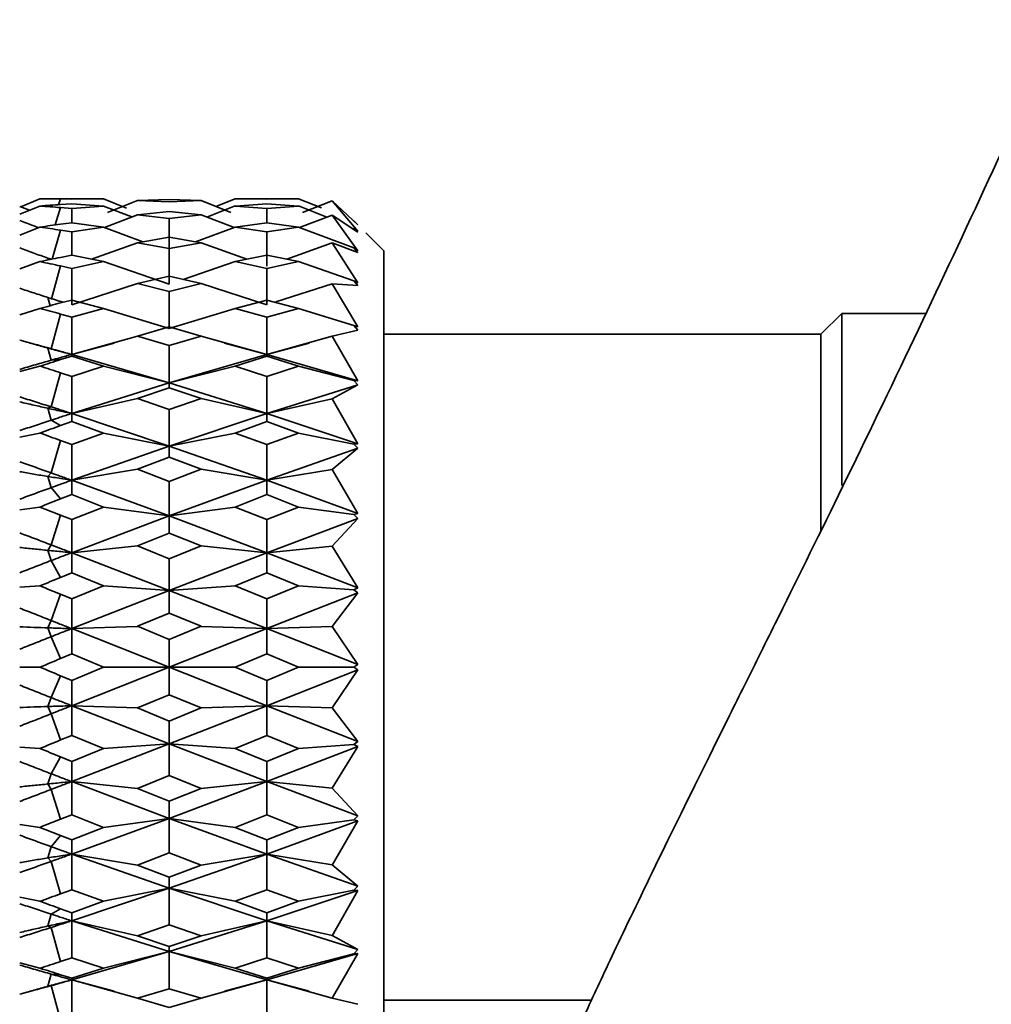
# Model space of a CAD drawing. Header units: millimetres. Extents: x -7686 to -856, y -458 to 6140.
# Tile 36 of 103: x -5994 to -5976, y 3484 to 3503. Entities that reach past the tile are written whole.
import ezdxf

# ---------------------------------------------------------------- set-up
doc = ezdxf.new("R2010")
doc.units = ezdxf.units.MM
doc.header["$LTSCALE"] = 5
doc.header["$PDSIZE"] = -1
doc.dimstyles.new('本体 安装', dxfattribs={"dimtxt": 24, "dimasz": 12, "dimexe": 7, "dimexo": 0.625, "dimtad": 1, "dimtoh": 1, "dimtxsty": 'Standard', "dimcen": 2.5, "dimclrd": 1, "dimclre": 1, "dimclrt": 4, "dimadec": 0, "dimazin": 0, "dimtfac": 1, "dimtmove": 0, "dimatfit": 3, "dimfxl": 1, "dimarcsym": 0})

# ---------------------------------------------------------------- blocks, each defined once
blk = doc.blocks.new('*D78')
at = {"color": 1, "linetype": 'ByBlock', "lineweight": -2, "transparency": 16777216}
for p, q in [((-5843.335, 3598.258), (-6087.363, 3598.258)), ((-6080.363, 3586.258), (-6080.363, 3220.258)), ((-5831.336, 3208.258), (-6087.363, 3208.258))]:
    blk.add_line(p, q, dxfattribs=at)
at = {"color": 1, "linetype": 'ByBlock', "transparency": 16777216}
for points in [[(-6082.363, 3586.258), (-6078.363, 3586.258), (-6080.363, 3598.258)], [(-6082.363, 3220.258), (-6078.363, 3220.258), (-6080.363, 3208.258)]]:
    blk.add_solid(points, dxfattribs=at)
at = {"layer": 'Defpoints', "color": 0, "linetype": 'ByBlock', "transparency": 16777216}
for p in [(-5842.71, 3598.258), (-6080.363, 3208.258), (-5830.711, 3208.258)]:
    blk.add_point(p, dxfattribs=at)
at = {"color": 4, "linetype": 'ByBlock', "transparency": 16777216, "insert": (-6092.988, 3427.581), "char_height": 24, "attachment_point": 5, "rotation": 90}
blk.add_mtext('390', dxfattribs=at)

msp = doc.modelspace()

# ---------------------------------------------------------------- linework, layer by layer
at = {"linetype": 'Continuous', "lineweight": 35}
for p, q in [((-5994.472, 3499.16), (-5994.104, 3499.313)), ((-5992.883, 3499.313), (-5994.104, 3499.313)), ((-5993.748, 3499.201), (-5993.709, 3499.312)), ((-5993.709, 3499.312), (-5993.495, 3499.31)), ((-5993.709, 3499.204), (-5993.495, 3499.217)), ((-5993.495, 3499.31), (-5992.885, 3499.313)), ((-5992.885, 3499.176), (-5993.495, 3499.217)), ((-5992.885, 3499.313), (-5992.44, 3499.137)), ((-5992.23, 3499.279), (-5992.806, 3499.052)), ((-5992.23, 3499.279), (-5991.619, 3499.298)), ((-5991.619, 3499.298), (-5992.23, 3499.279)), ((-5991.619, 3499.253), (-5992.23, 3499.279)), ((-5991.619, 3499.298), (-5991.008, 3499.279)), ((-5991.619, 3499.298), (-5991.008, 3499.279)), ((-5991.619, 3499.253), (-5991.008, 3499.279)), ((-5991.008, 3499.279), (-5990.433, 3499.052)), ((-5990.354, 3499.313), (-5990.725, 3499.167)), ((-5989.132, 3499.313), (-5990.357, 3499.313)), ((-5990.354, 3499.313), (-5989.745, 3499.31)), ((-5989.745, 3499.217), (-5990.354, 3499.176)), ((-5989.134, 3499.313), (-5989.745, 3499.31)), ((-5989.745, 3499.217), (-5989.134, 3499.176)), ((-5988.695, 3499.138), (-5989.134, 3499.314)), ((-5988.49, 3499.274), (-5989.055, 3499.052)), ((-5987.994, 3498.692), (-5988.49, 3499.274)), ((-5988.49, 3499.274), (-5987.994, 3498.813)), ((-5994.494, 3499.017), (-5994.104, 3499.176)), ((-5994.494, 3499.169), (-5994.307, 3499.093)), ((-5993.812, 3498.811), (-5993.709, 3499.146)), ((-5993.709, 3499.146), (-5993.495, 3499.128)), ((-5993.495, 3499.128), (-5992.885, 3499.176)), ((-5993.495, 3498.854), (-5993.495, 3499.128)), ((-5992.885, 3499.176), (-5992.341, 3498.965)), ((-5992.23, 3499.007), (-5992.867, 3498.764)), ((-5992.23, 3499.006), (-5991.619, 3499.069)), ((-5991.619, 3498.937), (-5992.23, 3499.006)), ((-5991.619, 3499.069), (-5991.008, 3499.006)), ((-5991.619, 3498.937), (-5991.008, 3499.006)), ((-5991.008, 3499.006), (-5990.373, 3498.764)), ((-5990.354, 3499.177), (-5990.899, 3498.964)), ((-5990.354, 3499.176), (-5989.745, 3499.128)), ((-5989.134, 3499.176), (-5989.745, 3499.128)), ((-5989.745, 3499.129), (-5989.745, 3498.854)), ((-5988.592, 3498.963), (-5989.134, 3499.177)), ((-5988.49, 3499.002), (-5989.115, 3498.764)), ((-5987.994, 3498.317), (-5988.49, 3499.002)), ((-5988.49, 3499.002), (-5987.994, 3498.675)), ((-5993.709, 3498.826), (-5993.495, 3498.854)), ((-5992.885, 3498.77), (-5993.495, 3498.854)), ((-5991.619, 3498.937), (-5991.619, 3498.3)), ((-5989.745, 3498.854), (-5990.354, 3498.77)), ((-5989.745, 3498.854), (-5989.134, 3498.77)), ((-5987.994, 3498.813), (-5988.069, 3498.888)), ((-5988.069, 3498.888), (-5987.994, 3498.813)), ((-5994.494, 3498.618), (-5994.104, 3498.77)), ((-5993.868, 3498.156), (-5993.709, 3498.712)), ((-5993.709, 3498.712), (-5993.495, 3498.68)), ((-5993.495, 3498.68), (-5992.885, 3498.77)), ((-5993.495, 3498.232), (-5993.495, 3498.68)), ((-5992.885, 3498.77), (-5992.125, 3498.488)), ((-5990.354, 3498.77), (-5991.114, 3498.488)), ((-5990.354, 3498.77), (-5989.745, 3498.68)), ((-5989.134, 3498.77), (-5989.745, 3498.68)), ((-5989.745, 3498.68), (-5989.745, 3498.017)), ((-5988.069, 3498.371), (-5989.134, 3498.771)), ((-5987.994, 3498.675), (-5988.069, 3498.757)), ((-5988.069, 3498.757), (-5987.994, 3498.693)), ((-5987.493, 3498.312), (-5987.84, 3498.659)), ((-5992.23, 3498.47), (-5993.112, 3498.154)), ((-5992.23, 3498.47), (-5991.619, 3498.575)), ((-5991.619, 3498.359), (-5992.23, 3498.47)), ((-5991.619, 3498.575), (-5991.008, 3498.47)), ((-5991.619, 3498.359), (-5991.008, 3498.47)), ((-5991.008, 3498.47), (-5990.127, 3498.154)), ((-5988.49, 3498.466), (-5989.362, 3498.154)), ((-5987.994, 3497.699), (-5988.49, 3498.466)), ((-5988.49, 3498.466), (-5987.994, 3498.283)), ((-5991.619, 3498.358), (-5991.619, 3497.674)), ((-5987.994, 3498.283), (-5988.069, 3498.37)), ((-5988.069, 3498.37), (-5987.994, 3498.317)), ((-5994.494, 3497.967), (-5994.104, 3498.107)), ((-5993.89, 3498.152), (-5993.952, 3498.173)), ((-5993.943, 3498.141), (-5993.952, 3498.173)), ((-5993.709, 3498.189), (-5993.495, 3498.232)), ((-5992.885, 3498.107), (-5993.495, 3498.232)), ((-5993.495, 3497.976), (-5992.885, 3498.107)), ((-5992.885, 3498.107), (-5991.619, 3497.674)), ((-5990.354, 3498.107), (-5991.351, 3497.766)), ((-5989.745, 3498.232), (-5990.354, 3498.107)), ((-5990.354, 3498.107), (-5989.745, 3497.976)), ((-5989.745, 3498.232), (-5989.134, 3498.107)), ((-5989.134, 3498.107), (-5989.745, 3497.976)), ((-5988.069, 3497.739), (-5989.134, 3498.108)), ((-5993.881, 3497.395), (-5993.709, 3498.023)), ((-5993.709, 3498.023), (-5993.495, 3497.976)), ((-5993.495, 3497.276), (-5993.495, 3497.976)), ((-5989.745, 3497.977), (-5989.745, 3497.276)), ((-5992.23, 3497.686), (-5993.495, 3497.276)), ((-5992.23, 3497.686), (-5991.619, 3497.829)), ((-5991.619, 3497.536), (-5992.23, 3497.686)), ((-5991.619, 3497.829), (-5991.008, 3497.686)), ((-5991.619, 3497.536), (-5991.008, 3497.686)), ((-5991.008, 3497.685), (-5989.745, 3497.276)), ((-5988.49, 3497.682), (-5989.57, 3497.333)), ((-5987.994, 3496.856), (-5988.49, 3497.682)), ((-5988.49, 3497.682), (-5987.994, 3497.649)), ((-5987.994, 3497.649), (-5988.069, 3497.739)), ((-5988.069, 3497.739), (-5987.994, 3497.699)), ((-5991.619, 3497.536), (-5991.619, 3496.824)), ((-5993.909, 3497.26), (-5993.952, 3497.418)), ((-5993.709, 3497.313), (-5993.495, 3497.369)), ((-5992.885, 3497.208), (-5993.495, 3497.369)), ((-5989.745, 3497.369), (-5990.354, 3497.208)), ((-5989.745, 3497.369), (-5989.134, 3497.208)), ((-5994.494, 3497.083), (-5994.104, 3497.208)), ((-5993.495, 3497.041), (-5992.885, 3497.208)), ((-5992.885, 3497.207), (-5991.619, 3496.824)), ((-5990.354, 3497.208), (-5991.619, 3496.825)), ((-5990.354, 3497.208), (-5989.745, 3497.04)), ((-5989.134, 3497.208), (-5989.745, 3497.04)), ((-5988.069, 3496.882), (-5989.134, 3497.208)), ((-5978.694, 3497.113), (-5979.094, 3496.713)), ((-5977.08, 3497.113), (-5978.694, 3497.113)), ((-5978.694, 3493.804), (-5978.694, 3497.113)), ((-5993.889, 3496.433), (-5993.709, 3497.1)), ((-5993.709, 3497.1), (-5993.495, 3497.041)), ((-5993.495, 3496.324), (-5993.495, 3497.041)), ((-5989.745, 3497.041), (-5989.745, 3496.324)), ((-5992.23, 3496.677), (-5991.619, 3496.855)), ((-5991.619, 3496.855), (-5991.008, 3496.677)), ((-5988.49, 3496.674), (-5987.994, 3496.792)), ((-5988.069, 3496.882), (-5987.994, 3496.856)), ((-5987.994, 3496.792), (-5988.069, 3496.881)), ((-5994.235, 3496.527), (-5994.418, 3496.577)), ((-5992.23, 3496.677), (-5993.495, 3496.324)), ((-5993.495, 3496.324), (-5992.678, 3496.542)), ((-5991.619, 3496.494), (-5992.23, 3496.677)), ((-5991.619, 3496.494), (-5991.008, 3496.677)), ((-5991.008, 3496.677), (-5989.745, 3496.324)), ((-5989.745, 3496.324), (-5990.56, 3496.542)), ((-5988.49, 3496.674), (-5989.745, 3496.324)), ((-5988.929, 3496.542), (-5989.745, 3496.323)), ((-5987.994, 3495.815), (-5988.49, 3496.674)), ((-5979.094, 3496.713), (-5987.494, 3496.713)), ((-5979.094, 3492.936), (-5979.094, 3496.713)), ((-5993.952, 3496.446), (-5993.889, 3496.433)), ((-5993.889, 3496.212), (-5993.952, 3496.446)), ((-5991.619, 3496.494), (-5991.619, 3495.777)), ((-5993.709, 3496.224), (-5993.889, 3496.212)), ((-5993.709, 3496.224), (-5993.495, 3496.292)), ((-5993.495, 3496.324), (-5991.619, 3495.777)), ((-5993.495, 3496.292), (-5993.495, 3496.324)), ((-5992.885, 3496.098), (-5993.495, 3496.292)), ((-5991.619, 3495.777), (-5989.745, 3496.324)), ((-5989.745, 3496.292), (-5990.354, 3496.098)), ((-5989.745, 3496.324), (-5989.745, 3496.292)), ((-5987.994, 3495.815), (-5989.745, 3496.324)), ((-5989.745, 3496.292), (-5989.134, 3496.098)), ((-5994.494, 3495.994), (-5994.104, 3496.098)), ((-5993.495, 3495.9), (-5992.885, 3496.098)), ((-5992.885, 3496.098), (-5991.619, 3495.776)), ((-5990.354, 3496.098), (-5991.619, 3495.777)), ((-5990.354, 3496.098), (-5989.745, 3495.9)), ((-5989.134, 3496.098), (-5989.745, 3495.9)), ((-5988.069, 3495.825), (-5989.134, 3496.098)), ((-5993.889, 3495.316), (-5993.709, 3495.97)), ((-5993.709, 3495.97), (-5993.495, 3495.9)), ((-5993.495, 3495.189), (-5993.495, 3495.9)), ((-5989.745, 3495.9), (-5989.745, 3495.188)), ((-5987.994, 3495.739), (-5988.069, 3495.825)), ((-5988.069, 3495.825), (-5987.994, 3495.815)), ((-5993.495, 3495.189), (-5991.619, 3495.777)), ((-5992.23, 3495.475), (-5991.619, 3495.683)), ((-5991.619, 3495.683), (-5991.619, 3495.777)), ((-5989.745, 3495.189), (-5991.619, 3495.776)), ((-5991.619, 3495.683), (-5991.008, 3495.475)), ((-5987.994, 3495.738), (-5989.745, 3495.188)), ((-5988.49, 3495.472), (-5987.994, 3495.738)), ((-5992.23, 3495.475), (-5993.495, 3495.189)), ((-5991.619, 3495.264), (-5992.23, 3495.475)), ((-5991.619, 3495.264), (-5991.008, 3495.475)), ((-5991.008, 3495.475), (-5989.745, 3495.189)), ((-5988.49, 3495.473), (-5989.745, 3495.189)), ((-5987.994, 3494.606), (-5988.49, 3495.473)), ((-5993.952, 3495.288), (-5993.889, 3495.316)), ((-5993.889, 3495.06), (-5993.952, 3495.288)), ((-5991.619, 3495.264), (-5991.619, 3494.563)), ((-5993.709, 3494.956), (-5993.889, 3495.06)), ((-5993.709, 3494.956), (-5993.495, 3495.033)), ((-5993.495, 3495.189), (-5991.619, 3494.563)), ((-5993.495, 3495.033), (-5993.495, 3495.189)), ((-5992.885, 3494.813), (-5993.495, 3495.033)), ((-5991.619, 3494.563), (-5989.745, 3495.188)), ((-5989.745, 3495.033), (-5990.354, 3494.813)), ((-5989.745, 3495.189), (-5989.745, 3495.033)), ((-5987.994, 3494.606), (-5989.745, 3495.189)), ((-5989.745, 3495.033), (-5989.134, 3494.813)), ((-5994.494, 3494.732), (-5994.104, 3494.813)), ((-5993.889, 3494.046), (-5993.709, 3494.669)), ((-5993.709, 3494.669), (-5993.495, 3494.59)), ((-5993.495, 3494.59), (-5992.885, 3494.813)), ((-5992.885, 3494.813), (-5991.619, 3494.563)), ((-5990.354, 3494.813), (-5991.619, 3494.563)), ((-5990.354, 3494.813), (-5989.745, 3494.59)), ((-5989.134, 3494.813), (-5989.745, 3494.59)), ((-5988.069, 3494.6), (-5989.134, 3494.813)), ((-5993.495, 3493.905), (-5993.495, 3494.59)), ((-5993.495, 3493.905), (-5991.619, 3494.563)), ((-5991.619, 3494.347), (-5991.619, 3494.564)), ((-5989.745, 3493.906), (-5991.619, 3494.563)), ((-5989.745, 3494.59), (-5989.745, 3493.905)), ((-5987.994, 3494.52), (-5989.745, 3493.905)), ((-5988.49, 3494.115), (-5987.994, 3494.52)), ((-5988.069, 3494.6), (-5987.994, 3494.606)), ((-5987.994, 3494.52), (-5988.069, 3494.6)), ((-5992.23, 3494.117), (-5991.619, 3494.347)), ((-5991.619, 3494.347), (-5991.008, 3494.117)), ((-5992.23, 3494.117), (-5993.495, 3493.905)), ((-5991.619, 3493.883), (-5992.23, 3494.117)), ((-5991.619, 3493.883), (-5991.008, 3494.117)), ((-5991.008, 3494.116), (-5989.745, 3493.906)), ((-5988.49, 3494.115), (-5989.745, 3493.905)), ((-5987.994, 3493.267), (-5988.49, 3494.115)), ((-5993.952, 3493.978), (-5993.889, 3494.046)), ((-5993.889, 3493.763), (-5993.952, 3493.978)), ((-5993.495, 3493.905), (-5991.619, 3493.22)), ((-5993.495, 3493.63), (-5993.495, 3493.905)), ((-5991.619, 3493.221), (-5989.745, 3493.905)), ((-5989.745, 3493.906), (-5989.745, 3493.631)), ((-5987.994, 3493.267), (-5989.745, 3493.906)), ((-5993.709, 3493.546), (-5993.889, 3493.763)), ((-5991.619, 3493.884), (-5991.619, 3493.221)), ((-5993.709, 3493.546), (-5993.495, 3493.63)), ((-5992.885, 3493.391), (-5993.495, 3493.63)), ((-5989.745, 3493.63), (-5990.354, 3493.391)), ((-5989.745, 3493.63), (-5989.134, 3493.391)), ((-5994.494, 3493.336), (-5994.104, 3493.391)), ((-5993.495, 3493.15), (-5992.885, 3493.391)), ((-5992.885, 3493.391), (-5991.619, 3493.22)), ((-5990.354, 3493.391), (-5991.619, 3493.22)), ((-5990.354, 3493.391), (-5989.745, 3493.15)), ((-5989.134, 3493.391), (-5989.745, 3493.15)), ((-5988.069, 3493.246), (-5989.134, 3493.391)), ((-5993.889, 3492.664), (-5993.709, 3493.235)), ((-5993.709, 3493.235), (-5993.495, 3493.15)), ((-5993.495, 3492.513), (-5991.619, 3493.221)), ((-5993.495, 3492.513), (-5993.495, 3493.15)), ((-5991.619, 3492.889), (-5991.619, 3493.221)), ((-5989.745, 3492.513), (-5991.619, 3493.22)), ((-5987.994, 3493.173), (-5989.745, 3492.513)), ((-5989.745, 3493.15), (-5989.745, 3492.513)), ((-5988.49, 3492.641), (-5987.994, 3493.173)), ((-5988.069, 3493.246), (-5987.994, 3493.267)), ((-5987.994, 3493.173), (-5988.069, 3493.246)), ((-5992.23, 3492.643), (-5991.619, 3492.889)), ((-5991.619, 3492.889), (-5991.008, 3492.643)), ((-5993.952, 3492.558), (-5993.889, 3492.664)), ((-5992.23, 3492.642), (-5993.495, 3492.513)), ((-5991.619, 3492.395), (-5992.23, 3492.643)), ((-5991.619, 3492.395), (-5991.008, 3492.643)), ((-5991.008, 3492.642), (-5989.745, 3492.513)), ((-5988.49, 3492.641), (-5989.745, 3492.513)), ((-5987.994, 3491.838), (-5988.49, 3492.641)), ((-5993.889, 3492.362), (-5993.952, 3492.558)), ((-5993.495, 3492.513), (-5991.619, 3491.789)), ((-5993.495, 3492.127), (-5993.495, 3492.513)), ((-5991.619, 3491.789), (-5989.745, 3492.513)), ((-5991.619, 3492.395), (-5991.619, 3491.789)), ((-5989.745, 3492.513), (-5989.745, 3492.127)), ((-5987.994, 3491.838), (-5989.745, 3492.513)), ((-5993.709, 3492.039), (-5993.889, 3492.362)), ((-5993.709, 3492.039), (-5993.495, 3492.127)), ((-5992.885, 3491.876), (-5993.495, 3492.127)), ((-5989.745, 3492.127), (-5990.354, 3491.876)), ((-5989.745, 3492.127), (-5989.134, 3491.876)), ((-5994.494, 3491.848), (-5994.104, 3491.876)), ((-5993.495, 3491.624), (-5992.885, 3491.876)), ((-5992.885, 3491.876), (-5991.619, 3491.789)), ((-5990.354, 3491.876), (-5991.619, 3491.789)), ((-5990.354, 3491.876), (-5989.745, 3491.624)), ((-5989.134, 3491.876), (-5989.745, 3491.624)), ((-5988.069, 3491.802), (-5989.134, 3491.876)), ((-5988.069, 3491.802), (-5987.994, 3491.838)), ((-5993.889, 3491.209), (-5993.709, 3491.713)), ((-5993.709, 3491.713), (-5993.495, 3491.624)), ((-5993.495, 3491.054), (-5991.619, 3491.789)), ((-5993.495, 3491.054), (-5993.495, 3491.624)), ((-5991.619, 3491.352), (-5991.619, 3491.79)), ((-5989.745, 3491.054), (-5991.619, 3491.789)), ((-5987.994, 3491.74), (-5989.745, 3491.054)), ((-5989.745, 3491.623), (-5989.745, 3491.054)), ((-5988.49, 3491.097), (-5987.994, 3491.74)), ((-5987.994, 3491.74), (-5988.069, 3491.802)), ((-5992.23, 3491.098), (-5991.619, 3491.352)), ((-5991.619, 3491.352), (-5991.008, 3491.098)), ((-5993.952, 3491.069), (-5993.889, 3491.209)), ((-5993.889, 3490.898), (-5993.952, 3491.069)), ((-5992.23, 3491.097), (-5993.495, 3491.054)), ((-5993.495, 3491.054), (-5991.619, 3490.313)), ((-5993.495, 3490.569), (-5993.495, 3491.054)), ((-5991.619, 3490.843), (-5992.23, 3491.098)), ((-5991.619, 3490.843), (-5991.008, 3491.098)), ((-5991.619, 3490.313), (-5989.745, 3491.054)), ((-5991.008, 3491.097), (-5989.745, 3491.054)), ((-5988.49, 3491.097), (-5989.745, 3491.054)), ((-5989.745, 3491.054), (-5989.745, 3490.569)), ((-5987.994, 3490.363), (-5989.745, 3491.054)), ((-5987.994, 3490.363), (-5988.49, 3491.097)), ((-5993.709, 3490.479), (-5993.889, 3490.898)), ((-5991.619, 3490.843), (-5991.619, 3490.313)), ((-5993.709, 3490.479), (-5993.495, 3490.569)), ((-5992.885, 3490.313), (-5993.495, 3490.569)), ((-5989.745, 3490.569), (-5990.354, 3490.313)), ((-5989.745, 3490.569), (-5989.134, 3490.313)), ((-5994.494, 3490.313), (-5994.104, 3490.313)), ((-5991.619, 3490.313), (-5993.495, 3489.572)), ((-5992.885, 3490.313), (-5993.495, 3490.058)), ((-5992.885, 3490.313), (-5991.619, 3490.313)), ((-5991.619, 3490.313), (-5990.354, 3490.313)), ((-5989.745, 3489.572), (-5991.619, 3490.313)), ((-5991.619, 3489.784), (-5991.619, 3490.313)), ((-5990.354, 3490.313), (-5989.745, 3490.058)), ((-5989.134, 3490.313), (-5989.745, 3490.058)), ((-5988.069, 3490.313), (-5989.134, 3490.313)), ((-5988.069, 3490.313), (-5987.994, 3490.363)), ((-5987.994, 3490.263), (-5988.069, 3490.313)), ((-5993.889, 3489.728), (-5993.709, 3490.148)), ((-5993.709, 3490.148), (-5993.495, 3490.058)), ((-5987.994, 3490.263), (-5989.745, 3489.572)), ((-5988.49, 3489.529), (-5987.994, 3490.263)), ((-5993.495, 3489.572), (-5993.495, 3490.058)), ((-5989.745, 3490.057), (-5989.745, 3489.572)), ((-5993.952, 3489.557), (-5993.889, 3489.728)), ((-5992.23, 3489.529), (-5991.619, 3489.784)), ((-5991.619, 3489.784), (-5991.008, 3489.529)), ((-5993.889, 3489.417), (-5993.952, 3489.557)), ((-5993.495, 3489.572), (-5991.619, 3488.837)), ((-5992.23, 3489.529), (-5993.495, 3489.572)), ((-5993.495, 3489.003), (-5993.495, 3489.572)), ((-5991.619, 3488.838), (-5989.745, 3489.572)), ((-5991.008, 3489.529), (-5989.745, 3489.572)), ((-5988.49, 3489.529), (-5989.745, 3489.573)), ((-5987.994, 3488.886), (-5989.745, 3489.572)), ((-5989.745, 3489.572), (-5989.745, 3489.003)), ((-5993.709, 3488.914), (-5993.889, 3489.417)), ((-5991.619, 3489.274), (-5992.23, 3489.529)), ((-5991.619, 3489.274), (-5991.008, 3489.529)), ((-5987.994, 3488.886), (-5988.49, 3489.529)), ((-5991.619, 3489.275), (-5991.619, 3488.838)), ((-5993.709, 3488.914), (-5993.495, 3489.003)), ((-5992.885, 3488.75), (-5993.495, 3489.003)), ((-5989.745, 3489.003), (-5990.354, 3488.75)), ((-5989.745, 3489.003), (-5989.134, 3488.75)), ((-5993.495, 3488.113), (-5991.619, 3488.838)), ((-5992.885, 3488.75), (-5991.619, 3488.837)), ((-5989.745, 3488.113), (-5991.619, 3488.837)), ((-5990.354, 3488.75), (-5991.619, 3488.837)), ((-5991.619, 3488.232), (-5991.619, 3488.837)), ((-5987.994, 3488.788), (-5989.745, 3488.113)), ((-5988.069, 3488.824), (-5989.134, 3488.75)), ((-5988.49, 3487.985), (-5987.994, 3488.788)), ((-5988.069, 3488.824), (-5987.994, 3488.886)), ((-5987.994, 3488.788), (-5988.069, 3488.824)), ((-5994.494, 3488.778), (-5994.104, 3488.75)), ((-5993.495, 3488.499), (-5992.885, 3488.75)), ((-5990.354, 3488.75), (-5989.745, 3488.499)), ((-5989.134, 3488.75), (-5989.745, 3488.499)), ((-5993.889, 3488.264), (-5993.709, 3488.588)), ((-5993.709, 3488.588), (-5993.495, 3488.499)), ((-5993.495, 3488.113), (-5993.495, 3488.499)), ((-5989.745, 3488.499), (-5989.745, 3488.113)), ((-5993.952, 3488.068), (-5993.889, 3488.264)), ((-5992.23, 3487.984), (-5991.619, 3488.232)), ((-5991.619, 3488.232), (-5991.008, 3487.984)), ((-5993.889, 3487.963), (-5993.952, 3488.068)), ((-5993.495, 3488.113), (-5991.619, 3487.406)), ((-5992.23, 3487.984), (-5993.495, 3488.113)), ((-5993.495, 3487.476), (-5993.495, 3488.113)), ((-5991.619, 3487.406), (-5989.745, 3488.113)), ((-5991.008, 3487.984), (-5989.745, 3488.113)), ((-5988.49, 3487.985), (-5989.745, 3488.113)), ((-5987.994, 3487.453), (-5989.745, 3488.113)), ((-5989.745, 3488.113), (-5989.745, 3487.477)), ((-5993.709, 3487.391), (-5993.889, 3487.963)), ((-5991.619, 3487.738), (-5992.23, 3487.984)), ((-5991.619, 3487.738), (-5991.008, 3487.984)), ((-5987.994, 3487.453), (-5988.49, 3487.985)), ((-5991.619, 3487.738), (-5991.619, 3487.406)), ((-5993.709, 3487.391), (-5993.495, 3487.476)), ((-5992.885, 3487.235), (-5993.495, 3487.476)), ((-5989.745, 3487.476), (-5990.354, 3487.235)), ((-5989.745, 3487.476), (-5989.134, 3487.235)), ((-5994.494, 3487.29), (-5994.104, 3487.235)), ((-5993.495, 3486.721), (-5991.619, 3487.406)), ((-5992.885, 3487.235), (-5991.619, 3487.406)), ((-5989.745, 3486.721), (-5991.619, 3487.406)), ((-5990.354, 3487.235), (-5991.619, 3487.406)), ((-5991.619, 3486.743), (-5991.619, 3487.406)), ((-5987.994, 3487.359), (-5989.745, 3486.721)), ((-5988.069, 3487.38), (-5989.134, 3487.235)), ((-5988.49, 3486.511), (-5987.994, 3487.359)), ((-5988.069, 3487.381), (-5987.994, 3487.453)), ((-5987.994, 3487.359), (-5988.069, 3487.38)), ((-5993.889, 3486.863), (-5993.709, 3487.08)), ((-5993.709, 3487.08), (-5993.495, 3486.996)), ((-5993.495, 3486.996), (-5992.885, 3487.235)), ((-5990.354, 3487.235), (-5989.745, 3486.996)), ((-5989.134, 3487.235), (-5989.745, 3486.996)), ((-5993.495, 3486.721), (-5993.495, 3486.996)), ((-5989.745, 3486.996), (-5989.745, 3486.721)), ((-5993.952, 3486.648), (-5993.889, 3486.863)), ((-5993.495, 3486.721), (-5991.619, 3486.063)), ((-5992.23, 3486.509), (-5993.495, 3486.721)), ((-5993.495, 3486.036), (-5993.495, 3486.721)), ((-5992.23, 3486.51), (-5991.619, 3486.743)), ((-5991.619, 3486.743), (-5991.008, 3486.51)), ((-5991.619, 3486.064), (-5989.745, 3486.721)), ((-5991.008, 3486.51), (-5989.745, 3486.721)), ((-5988.49, 3486.512), (-5989.745, 3486.721)), ((-5987.994, 3486.106), (-5989.745, 3486.721)), ((-5989.745, 3486.721), (-5989.745, 3486.036)), ((-5993.889, 3486.58), (-5993.952, 3486.648)), ((-5993.709, 3485.957), (-5993.889, 3486.58)), ((-5987.994, 3486.106), (-5988.49, 3486.512)), ((-5991.619, 3486.279), (-5992.23, 3486.51)), ((-5991.619, 3486.279), (-5991.008, 3486.51)), ((-5991.619, 3486.28), (-5991.619, 3486.064)), ((-5993.709, 3485.957), (-5993.495, 3486.036)), ((-5993.495, 3485.438), (-5991.619, 3486.064)), ((-5992.885, 3485.813), (-5993.495, 3486.036)), ((-5992.885, 3485.813), (-5991.619, 3486.063)), ((-5989.745, 3485.438), (-5991.619, 3486.063)), ((-5990.354, 3485.813), (-5991.619, 3486.063)), ((-5991.619, 3485.363), (-5991.619, 3486.063)), ((-5989.745, 3486.036), (-5990.354, 3485.813)), ((-5989.745, 3486.036), (-5989.134, 3485.813)), ((-5987.994, 3486.02), (-5989.745, 3485.438)), ((-5988.069, 3486.026), (-5989.134, 3485.813)), ((-5988.49, 3485.153), (-5987.994, 3486.02)), ((-5988.069, 3486.026), (-5987.994, 3486.106)), ((-5987.994, 3486.02), (-5988.069, 3486.026)), ((-5994.494, 3485.894), (-5994.104, 3485.813)), ((-5993.495, 3485.594), (-5992.885, 3485.813)), ((-5990.354, 3485.813), (-5989.745, 3485.594)), ((-5989.134, 3485.813), (-5989.745, 3485.594)), ((-5993.952, 3485.339), (-5993.889, 3485.566)), ((-5993.889, 3485.566), (-5993.709, 3485.671)), ((-5993.709, 3485.671), (-5993.495, 3485.594)), ((-5993.495, 3485.438), (-5993.495, 3485.594)), ((-5989.745, 3485.593), (-5989.745, 3485.437)), ((-5993.495, 3485.438), (-5991.619, 3484.849)), ((-5992.23, 3485.151), (-5993.495, 3485.438)), ((-5993.495, 3484.726), (-5993.495, 3485.438)), ((-5991.619, 3484.85), (-5989.745, 3485.437)), ((-5991.008, 3485.151), (-5989.745, 3485.438)), ((-5988.49, 3485.154), (-5989.745, 3485.438)), ((-5987.994, 3484.888), (-5989.745, 3485.438)), ((-5989.745, 3485.438), (-5989.745, 3484.726)), ((-5993.889, 3485.311), (-5993.952, 3485.339)), ((-5993.709, 3484.656), (-5993.889, 3485.311)), ((-5992.23, 3485.151), (-5991.619, 3485.362)), ((-5991.619, 3485.362), (-5991.008, 3485.151)), ((-5991.619, 3484.944), (-5992.23, 3485.151)), ((-5991.619, 3484.944), (-5991.008, 3485.151)), ((-5987.994, 3484.888), (-5988.49, 3485.154)), ((-5993.495, 3484.303), (-5991.619, 3484.85)), ((-5992.885, 3484.528), (-5991.619, 3484.849)), ((-5991.619, 3484.944), (-5991.619, 3484.85)), ((-5991.619, 3484.133), (-5991.619, 3484.85)), ((-5989.745, 3484.303), (-5991.619, 3484.849)), ((-5990.354, 3484.528), (-5991.619, 3484.849)), ((-5987.994, 3484.811), (-5989.745, 3484.303)), ((-5988.49, 3483.952), (-5987.994, 3484.811)), ((-5988.069, 3484.802), (-5987.994, 3484.888)), ((-5987.994, 3484.811), (-5988.069, 3484.802)), ((-5994.494, 3484.632), (-5994.104, 3484.528)), ((-5993.709, 3484.656), (-5993.495, 3484.726)), ((-5992.885, 3484.528), (-5993.495, 3484.726)), ((-5989.745, 3484.726), (-5990.354, 3484.528)), ((-5989.745, 3484.726), (-5989.134, 3484.528)), ((-5988.069, 3484.801), (-5989.134, 3484.528)), ((-5993.495, 3484.335), (-5992.885, 3484.528)), ((-5990.354, 3484.528), (-5989.745, 3484.335)), ((-5989.134, 3484.528), (-5989.745, 3484.335)), ((-5993.952, 3484.181), (-5993.889, 3484.414)), ((-5993.889, 3484.414), (-5993.709, 3484.402)), ((-5993.709, 3484.402), (-5993.495, 3484.335)), ((-5993.495, 3484.303), (-5993.495, 3484.335)), ((-5993.495, 3484.303), (-5992.678, 3484.084)), ((-5992.23, 3483.949), (-5993.495, 3484.303)), ((-5993.495, 3483.586), (-5993.495, 3484.303)), ((-5991.008, 3483.949), (-5989.745, 3484.303)), ((-5990.56, 3484.085), (-5989.745, 3484.302)), ((-5989.745, 3484.334), (-5989.745, 3484.302)), ((-5988.49, 3483.952), (-5989.745, 3484.303)), ((-5988.929, 3484.084), (-5989.745, 3484.303)), ((-5989.745, 3484.303), (-5989.745, 3483.586)), ((-5994.418, 3484.049), (-5994.235, 3484.099)), ((-5993.889, 3484.193), (-5993.952, 3484.181)), ((-5993.709, 3483.526), (-5993.889, 3484.193)), ((-5992.23, 3483.949), (-5991.619, 3484.133)), ((-5991.619, 3484.133), (-5991.008, 3483.949)), ((-5991.619, 3483.771), (-5992.23, 3483.949)), ((-5991.619, 3483.771), (-5991.008, 3483.949)), ((-5987.994, 3483.834), (-5988.49, 3483.952)), ((-5987.494, 3483.913), (-5983.503, 3483.913))]:
    msp.add_line(p, q, dxfattribs=at)
at = {"color": 4, "linetype": 'ByBlock'}
msp.add_arc((-5842.71, 3598.258), 872.295, 310, 170, dxfattribs=at)
at = {"linetype": 'Continuous', "lineweight": 35}
for points, knots in [([(-5966.59, 3522.371), (-5966.653, 3522.189), (-5966.778, 3521.828), (-5966.967, 3521.288), (-5967.19, 3520.659), (-5967.453, 3519.924), (-5967.862, 3518.794), (-5968.395, 3517.354), (-5969.274, 3515.041), (-5970.421, 3512.142), (-5971.827, 3508.759), (-5973.251, 3505.467), (-5974.656, 3502.32), (-5976.041, 3499.298), (-5977.413, 3496.385), (-5978.738, 3493.643), (-5979.805, 3491.487), (-5980.596, 3489.896), (-5981.381, 3488.316), (-5982.26, 3486.533), (-5982.935, 3485.13), (-5983.332, 3484.288), (-5983.553, 3483.809), (-5983.704, 3483.469), (-5983.802, 3483.239), (-5983.866, 3483.076), (-5983.904, 3482.98), (-5983.923, 3482.933)], [0, 0, 0, 0, 0.009617, 0.0191331, 0.0285515, 0.0429042, 0.0580347, 0.0884006, 0.1194342, 0.1817359, 0.245319, 0.3069734, 0.3695455, 0.4307404, 0.4915613, 0.5552752, 0.6151308, 0.6478934, 0.6798696, 0.7468745, 0.8149575, 0.8480479, 0.8815637, 0.9134153, 0.9438877, 0.9725949, 1, 1, 1, 1]), ([(-5993.709, 3499.312), (-5993.775, 3499.312), (-5993.907, 3499.313), (-5994.038, 3499.313), (-5994.104, 3499.313)], [0, 0, 0, 0, 0.499997, 1, 1, 1, 1]), ([(-5994.104, 3499.176), (-5994.038, 3499.181), (-5993.907, 3499.191), (-5993.775, 3499.199), (-5993.709, 3499.204)], [0, 0, 0, 0, 0.4999968, 1, 1, 1, 1]), ([(-5993.709, 3499.146), (-5993.775, 3499.151), (-5993.907, 3499.162), (-5994.038, 3499.172), (-5994.104, 3499.176)], [0, 0, 0, 0, 0.499997, 1, 1, 1, 1]), ([(-5994.133, 3498.759), (-5994.163, 3498.771), (-5994.284, 3498.817), (-5994.404, 3498.864), (-5994.494, 3498.9)], [0, 0, 0, 0, 0.251105, 1, 1, 1, 1]), ([(-5994.104, 3498.77), (-5994.038, 3498.78), (-5993.907, 3498.799), (-5993.775, 3498.817), (-5993.709, 3498.826)], [0, 0, 0, 0, 0.499997, 1, 1, 1, 1]), ([(-5993.709, 3498.712), (-5993.775, 3498.722), (-5993.907, 3498.742), (-5994.038, 3498.761), (-5994.104, 3498.77)], [0, 0, 0, 0, 0.499997, 1, 1, 1, 1]), ([(-5993.952, 3498.173), (-5994.043, 3498.206), (-5994.224, 3498.27), (-5994.404, 3498.337), (-5994.494, 3498.37)], [0, 0, 0, 0, 0.499973, 1, 1, 1, 1]), ([(-5994.104, 3498.107), (-5994.038, 3498.121), (-5993.907, 3498.149), (-5993.775, 3498.175), (-5993.709, 3498.189)], [0, 0, 0, 0, 0.499997, 1, 1, 1, 1]), ([(-5993.709, 3498.023), (-5993.775, 3498.037), (-5993.907, 3498.066), (-5994.038, 3498.094), (-5994.104, 3498.107)], [0, 0, 0, 0, 0.499997, 1, 1, 1, 1]), ([(-5993.952, 3497.418), (-5994.043, 3497.447), (-5994.224, 3497.505), (-5994.404, 3497.565), (-5994.494, 3497.595)], [0, 0, 0, 0, 0.499973, 1, 1, 1, 1]), ([(-5994.104, 3497.208), (-5994.038, 3497.225), (-5993.907, 3497.261), (-5993.775, 3497.295), (-5993.709, 3497.313)], [0, 0, 0, 0, 0.4999968, 1, 1, 1, 1]), ([(-5993.659, 3497.326), (-5993.661, 3497.327), (-5993.711, 3497.342), (-5993.809, 3497.372), (-5993.904, 3497.402), (-5993.952, 3497.418)], [0, 0, 0, 0, 0.021864, 0.510925, 1, 1, 1, 1]), ([(-5993.709, 3497.1), (-5993.775, 3497.118), (-5993.907, 3497.154), (-5994.038, 3497.19), (-5994.104, 3497.208)], [0, 0, 0, 0, 0.499997, 1, 1, 1, 1]), ([(-5993.952, 3496.446), (-5994.043, 3496.471), (-5994.224, 3496.521), (-5994.404, 3496.573), (-5994.494, 3496.599)], [0, 0, 0, 0, 0.499973, 1, 1, 1, 1]), ([(-5994.235, 3496.527), (-5994.22, 3496.523), (-5994.105, 3496.492), (-5993.99, 3496.461), (-5993.889, 3496.433)], [0, 0, 0, 0, 0.124888, 1, 1, 1, 1]), ([(-5993.495, 3496.324), (-5993.552, 3496.338), (-5993.657, 3496.366), (-5993.809, 3496.407), (-5993.904, 3496.433), (-5993.952, 3496.446)], [0, 0, 0, 0, 0.37261, 0.6863, 1, 1, 1, 1]), ([(-5993.889, 3496.433), (-5993.833, 3496.417), (-5993.701, 3496.381), (-5993.57, 3496.344), (-5993.495, 3496.324)], [0, 0, 0, 0, 0.4295812, 1, 1, 1, 1]), ([(-5994.494, 3496.037), (-5994.393, 3496.067), (-5994.192, 3496.125), (-5993.99, 3496.183), (-5993.889, 3496.212)], [0, 0, 0, 0, 0.499993, 1, 1, 1, 1]), ([(-5994.104, 3496.098), (-5994.038, 3496.119), (-5993.907, 3496.162), (-5993.775, 3496.203), (-5993.709, 3496.224)], [0, 0, 0, 0, 0.4999968, 1, 1, 1, 1]), ([(-5993.889, 3496.212), (-5993.833, 3496.228), (-5993.701, 3496.266), (-5993.57, 3496.303), (-5993.495, 3496.324)], [0, 0, 0, 0, 0.429564, 1, 1, 1, 1]), ([(-5993.709, 3495.97), (-5993.775, 3495.992), (-5993.907, 3496.035), (-5994.038, 3496.077), (-5994.104, 3496.098)], [0, 0, 0, 0, 0.499997, 1, 1, 1, 1]), ([(-5994.494, 3495.508), (-5994.393, 3495.476), (-5994.192, 3495.412), (-5993.99, 3495.348), (-5993.889, 3495.316)], [0, 0, 0, 0, 0.499993, 1, 1, 1, 1]), ([(-5993.952, 3495.288), (-5994.043, 3495.308), (-5994.224, 3495.349), (-5994.404, 3495.391), (-5994.494, 3495.412)], [0, 0, 0, 0, 0.499973, 1, 1, 1, 1]), ([(-5993.495, 3495.189), (-5993.552, 3495.201), (-5993.657, 3495.223), (-5993.809, 3495.256), (-5993.904, 3495.277), (-5993.952, 3495.288)], [0, 0, 0, 0, 0.37261, 0.6863, 1, 1, 1, 1]), ([(-5993.889, 3495.316), (-5993.833, 3495.298), (-5993.701, 3495.255), (-5993.57, 3495.213), (-5993.495, 3495.189)], [0, 0, 0, 0, 0.429581, 1, 1, 1, 1]), ([(-5994.494, 3494.859), (-5994.393, 3494.893), (-5994.192, 3494.96), (-5993.99, 3495.027), (-5993.889, 3495.06)], [0, 0, 0, 0, 0.499993, 1, 1, 1, 1]), ([(-5993.889, 3495.06), (-5993.833, 3495.078), (-5993.701, 3495.122), (-5993.57, 3495.164), (-5993.495, 3495.189)], [0, 0, 0, 0, 0.429564, 1, 1, 1, 1]), ([(-5994.104, 3494.813), (-5994.038, 3494.837), (-5993.907, 3494.885), (-5993.775, 3494.932), (-5993.709, 3494.956)], [0, 0, 0, 0, 0.499997, 1, 1, 1, 1]), ([(-5993.709, 3494.669), (-5993.775, 3494.693), (-5993.907, 3494.741), (-5994.038, 3494.789), (-5994.104, 3494.813)], [0, 0, 0, 0, 0.499997, 1, 1, 1, 1]), ([(-5994.494, 3494.26), (-5994.393, 3494.225), (-5994.192, 3494.154), (-5993.99, 3494.082), (-5993.889, 3494.046)], [0, 0, 0, 0, 0.499993, 1, 1, 1, 1]), ([(-5993.952, 3493.978), (-5994.043, 3493.993), (-5994.224, 3494.023), (-5994.404, 3494.055), (-5994.494, 3494.07)], [0, 0, 0, 0, 0.499973, 1, 1, 1, 1]), ([(-5993.495, 3493.905), (-5993.552, 3493.914), (-5993.657, 3493.931), (-5993.809, 3493.955), (-5993.904, 3493.971), (-5993.952, 3493.978)], [0, 0, 0, 0, 0.37261, 0.6863, 1, 1, 1, 1]), ([(-5993.889, 3494.046), (-5993.833, 3494.026), (-5993.701, 3493.979), (-5993.57, 3493.932), (-5993.495, 3493.905)], [0, 0, 0, 0, 0.429581, 1, 1, 1, 1]), ([(-5993.889, 3493.763), (-5993.833, 3493.784), (-5993.701, 3493.831), (-5993.57, 3493.879), (-5993.495, 3493.905)], [0, 0, 0, 0, 0.4295636, 1, 1, 1, 1]), ([(-5994.494, 3493.543), (-5994.393, 3493.58), (-5994.192, 3493.653), (-5993.99, 3493.727), (-5993.889, 3493.763)], [0, 0, 0, 0, 0.499993, 1, 1, 1, 1]), ([(-5994.104, 3493.391), (-5994.038, 3493.417), (-5993.907, 3493.469), (-5993.775, 3493.521), (-5993.709, 3493.546)], [0, 0, 0, 0, 0.499997, 1, 1, 1, 1]), ([(-5993.709, 3493.235), (-5993.775, 3493.261), (-5993.907, 3493.314), (-5994.038, 3493.365), (-5994.104, 3493.391)], [0, 0, 0, 0, 0.499997, 1, 1, 1, 1]), ([(-5994.494, 3492.893), (-5994.393, 3492.855), (-5994.192, 3492.779), (-5993.99, 3492.702), (-5993.889, 3492.664)], [0, 0, 0, 0, 0.499993, 1, 1, 1, 1]), ([(-5993.952, 3492.558), (-5994.043, 3492.567), (-5994.224, 3492.585), (-5994.404, 3492.604), (-5994.494, 3492.614)], [0, 0, 0, 0, 0.499973, 1, 1, 1, 1]), ([(-5993.889, 3492.664), (-5993.833, 3492.642), (-5993.701, 3492.592), (-5993.57, 3492.542), (-5993.495, 3492.513)], [0, 0, 0, 0, 0.429581, 1, 1, 1, 1]), ([(-5993.495, 3492.513), (-5993.552, 3492.519), (-5993.657, 3492.529), (-5993.809, 3492.544), (-5993.904, 3492.553), (-5993.952, 3492.558)], [0, 0, 0, 0, 0.37261, 0.6863, 1, 1, 1, 1]), ([(-5993.889, 3492.362), (-5993.833, 3492.384), (-5993.701, 3492.434), (-5993.57, 3492.484), (-5993.495, 3492.513)], [0, 0, 0, 0, 0.429564, 1, 1, 1, 1]), ([(-5994.494, 3492.128), (-5994.393, 3492.167), (-5994.192, 3492.245), (-5993.99, 3492.323), (-5993.889, 3492.362)], [0, 0, 0, 0, 0.499993, 1, 1, 1, 1]), ([(-5994.104, 3491.876), (-5994.038, 3491.903), (-5993.907, 3491.957), (-5993.775, 3492.012), (-5993.709, 3492.039)], [0, 0, 0, 0, 0.499997, 1, 1, 1, 1]), ([(-5993.709, 3491.713), (-5993.775, 3491.74), (-5993.907, 3491.794), (-5994.038, 3491.849), (-5994.104, 3491.876)], [0, 0, 0, 0, 0.499997, 1, 1, 1, 1]), ([(-5994.494, 3491.448), (-5994.393, 3491.408), (-5994.192, 3491.329), (-5993.99, 3491.249), (-5993.889, 3491.209)], [0, 0, 0, 0, 0.499993, 1, 1, 1, 1]), ([(-5993.952, 3491.069), (-5994.043, 3491.072), (-5994.224, 3491.078), (-5994.404, 3491.085), (-5994.494, 3491.088)], [0, 0, 0, 0, 0.499973, 1, 1, 1, 1]), ([(-5993.495, 3491.054), (-5993.552, 3491.056), (-5993.657, 3491.059), (-5993.809, 3491.064), (-5993.904, 3491.067), (-5993.952, 3491.069)], [0, 0, 0, 0, 0.37261, 0.6863, 1, 1, 1, 1]), ([(-5993.889, 3491.209), (-5993.833, 3491.187), (-5993.701, 3491.135), (-5993.57, 3491.084), (-5993.495, 3491.054)], [0, 0, 0, 0, 0.429581, 1, 1, 1, 1]), ([(-5993.889, 3490.898), (-5993.833, 3490.921), (-5993.701, 3490.973), (-5993.57, 3491.024), (-5993.495, 3491.054)], [0, 0, 0, 0, 0.429564, 1, 1, 1, 1]), ([(-5994.494, 3490.659), (-5994.393, 3490.699), (-5994.192, 3490.779), (-5993.99, 3490.858), (-5993.889, 3490.898)], [0, 0, 0, 0, 0.499993, 1, 1, 1, 1]), ([(-5994.104, 3490.313), (-5994.038, 3490.341), (-5993.907, 3490.396), (-5993.775, 3490.451), (-5993.709, 3490.479)], [0, 0, 0, 0, 0.4999968, 1, 1, 1, 1]), ([(-5993.709, 3490.148), (-5993.775, 3490.175), (-5993.907, 3490.23), (-5994.038, 3490.286), (-5994.104, 3490.313)], [0, 0, 0, 0, 0.499997, 1, 1, 1, 1]), ([(-5994.494, 3489.967), (-5994.393, 3489.928), (-5994.192, 3489.848), (-5993.99, 3489.768), (-5993.889, 3489.728)], [0, 0, 0, 0, 0.4999932, 1, 1, 1, 1]), ([(-5993.889, 3489.728), (-5993.833, 3489.706), (-5993.701, 3489.654), (-5993.57, 3489.602), (-5993.495, 3489.572)], [0, 0, 0, 0, 0.429581, 1, 1, 1, 1]), ([(-5993.952, 3489.557), (-5994.043, 3489.554), (-5994.224, 3489.548), (-5994.404, 3489.542), (-5994.494, 3489.538)], [0, 0, 0, 0, 0.499973, 1, 1, 1, 1]), ([(-5993.495, 3489.572), (-5993.552, 3489.571), (-5993.657, 3489.567), (-5993.809, 3489.562), (-5993.904, 3489.559), (-5993.952, 3489.557)], [0, 0, 0, 0, 0.37261, 0.6863, 1, 1, 1, 1]), ([(-5993.889, 3489.417), (-5993.833, 3489.439), (-5993.701, 3489.491), (-5993.57, 3489.543), (-5993.495, 3489.572)], [0, 0, 0, 0, 0.429564, 1, 1, 1, 1]), ([(-5994.494, 3489.179), (-5994.393, 3489.218), (-5994.192, 3489.298), (-5993.99, 3489.377), (-5993.889, 3489.417)], [0, 0, 0, 0, 0.499993, 1, 1, 1, 1]), ([(-5994.104, 3488.75), (-5994.038, 3488.777), (-5993.907, 3488.832), (-5993.775, 3488.886), (-5993.709, 3488.914)], [0, 0, 0, 0, 0.499997, 1, 1, 1, 1]), ([(-5993.709, 3488.588), (-5993.775, 3488.615), (-5993.907, 3488.669), (-5994.038, 3488.723), (-5994.104, 3488.75)], [0, 0, 0, 0, 0.499997, 1, 1, 1, 1]), ([(-5994.494, 3488.498), (-5994.393, 3488.459), (-5994.192, 3488.381), (-5993.99, 3488.303), (-5993.889, 3488.264)], [0, 0, 0, 0, 0.499993, 1, 1, 1, 1]), ([(-5993.889, 3488.264), (-5993.833, 3488.243), (-5993.701, 3488.192), (-5993.57, 3488.142), (-5993.495, 3488.113)], [0, 0, 0, 0, 0.429581, 1, 1, 1, 1]), ([(-5993.952, 3488.068), (-5994.043, 3488.059), (-5994.224, 3488.041), (-5994.404, 3488.022), (-5994.494, 3488.012)], [0, 0, 0, 0, 0.499973, 1, 1, 1, 1]), ([(-5993.495, 3488.113), (-5993.552, 3488.108), (-5993.657, 3488.098), (-5993.809, 3488.083), (-5993.904, 3488.073), (-5993.952, 3488.068)], [0, 0, 0, 0, 0.37261, 0.6863, 1, 1, 1, 1]), ([(-5993.889, 3487.963), (-5993.833, 3487.984), (-5993.701, 3488.034), (-5993.57, 3488.085), (-5993.495, 3488.113)], [0, 0, 0, 0, 0.429564, 1, 1, 1, 1]), ([(-5994.494, 3487.733), (-5994.393, 3487.771), (-5994.192, 3487.848), (-5993.99, 3487.924), (-5993.889, 3487.963)], [0, 0, 0, 0, 0.499993, 1, 1, 1, 1]), ([(-5994.104, 3487.235), (-5994.038, 3487.261), (-5993.907, 3487.313), (-5993.775, 3487.365), (-5993.709, 3487.391)], [0, 0, 0, 0, 0.499997, 1, 1, 1, 1]), ([(-5994.494, 3487.084), (-5994.393, 3487.047), (-5994.192, 3486.973), (-5993.99, 3486.9), (-5993.889, 3486.863)], [0, 0, 0, 0, 0.499993, 1, 1, 1, 1]), ([(-5993.709, 3487.08), (-5993.775, 3487.106), (-5993.907, 3487.157), (-5994.038, 3487.209), (-5994.104, 3487.235)], [0, 0, 0, 0, 0.499997, 1, 1, 1, 1]), ([(-5993.495, 3486.721), (-5993.552, 3486.712), (-5993.657, 3486.696), (-5993.809, 3486.671), (-5993.904, 3486.656), (-5993.952, 3486.648)], [0, 0, 0, 0, 0.37261, 0.6863, 1, 1, 1, 1]), ([(-5993.889, 3486.863), (-5993.833, 3486.843), (-5993.701, 3486.795), (-5993.57, 3486.748), (-5993.495, 3486.721)], [0, 0, 0, 0, 0.429581, 1, 1, 1, 1]), ([(-5993.889, 3486.58), (-5993.833, 3486.6), (-5993.701, 3486.647), (-5993.57, 3486.694), (-5993.495, 3486.721)], [0, 0, 0, 0, 0.429564, 1, 1, 1, 1]), ([(-5993.952, 3486.648), (-5994.043, 3486.633), (-5994.224, 3486.603), (-5994.404, 3486.572), (-5994.494, 3486.556)], [0, 0, 0, 0, 0.4999729, 1, 1, 1, 1]), ([(-5994.494, 3486.366), (-5994.393, 3486.401), (-5994.192, 3486.472), (-5993.99, 3486.544), (-5993.889, 3486.58)], [0, 0, 0, 0, 0.499993, 1, 1, 1, 1]), ([(-5994.104, 3485.813), (-5994.038, 3485.837), (-5993.907, 3485.885), (-5993.775, 3485.933), (-5993.709, 3485.957)], [0, 0, 0, 0, 0.4999968, 1, 1, 1, 1]), ([(-5994.494, 3485.767), (-5994.393, 3485.734), (-5994.192, 3485.666), (-5993.99, 3485.6), (-5993.889, 3485.566)], [0, 0, 0, 0, 0.4999932, 1, 1, 1, 1]), ([(-5993.709, 3485.671), (-5993.775, 3485.694), (-5993.907, 3485.742), (-5994.038, 3485.789), (-5994.104, 3485.813)], [0, 0, 0, 0, 0.499997, 1, 1, 1, 1]), ([(-5993.889, 3485.566), (-5993.833, 3485.548), (-5993.701, 3485.505), (-5993.57, 3485.462), (-5993.495, 3485.438)], [0, 0, 0, 0, 0.429581, 1, 1, 1, 1]), ([(-5993.495, 3485.438), (-5993.552, 3485.426), (-5993.657, 3485.403), (-5993.809, 3485.37), (-5993.904, 3485.349), (-5993.952, 3485.339)], [0, 0, 0, 0, 0.37261, 0.6863, 1, 1, 1, 1]), ([(-5993.889, 3485.311), (-5993.833, 3485.329), (-5993.701, 3485.371), (-5993.57, 3485.414), (-5993.495, 3485.438)], [0, 0, 0, 0, 0.429564, 1, 1, 1, 1]), ([(-5993.952, 3485.339), (-5994.043, 3485.318), (-5994.224, 3485.278), (-5994.404, 3485.235), (-5994.494, 3485.214)], [0, 0, 0, 0, 0.499973, 1, 1, 1, 1]), ([(-5994.494, 3485.119), (-5994.393, 3485.15), (-5994.192, 3485.214), (-5993.99, 3485.278), (-5993.889, 3485.311)], [0, 0, 0, 0, 0.4999932, 1, 1, 1, 1]), ([(-5994.104, 3484.528), (-5994.038, 3484.549), (-5993.907, 3484.592), (-5993.775, 3484.634), (-5993.709, 3484.656)], [0, 0, 0, 0, 0.4999968, 1, 1, 1, 1]), ([(-5994.494, 3484.589), (-5994.393, 3484.56), (-5994.192, 3484.501), (-5993.99, 3484.443), (-5993.889, 3484.414)], [0, 0, 0, 0, 0.499993, 1, 1, 1, 1]), ([(-5993.709, 3484.402), (-5993.775, 3484.423), (-5993.907, 3484.465), (-5994.038, 3484.507), (-5994.104, 3484.528)], [0, 0, 0, 0, 0.499997, 1, 1, 1, 1]), ([(-5993.495, 3484.303), (-5993.552, 3484.288), (-5993.657, 3484.26), (-5993.809, 3484.22), (-5993.904, 3484.194), (-5993.952, 3484.181)], [0, 0, 0, 0, 0.37261, 0.6863, 1, 1, 1, 1]), ([(-5993.889, 3484.414), (-5993.833, 3484.398), (-5993.701, 3484.361), (-5993.57, 3484.324), (-5993.495, 3484.303)], [0, 0, 0, 0, 0.429581, 1, 1, 1, 1]), ([(-5993.889, 3484.193), (-5993.833, 3484.209), (-5993.701, 3484.245), (-5993.57, 3484.282), (-5993.495, 3484.303)], [0, 0, 0, 0, 0.429564, 1, 1, 1, 1]), ([(-5993.952, 3484.181), (-5994.043, 3484.155), (-5994.224, 3484.105), (-5994.404, 3484.053), (-5994.494, 3484.027)], [0, 0, 0, 0, 0.499973, 1, 1, 1, 1]), ([(-5994.235, 3484.099), (-5994.22, 3484.103), (-5994.105, 3484.134), (-5993.99, 3484.166), (-5993.889, 3484.193)], [0, 0, 0, 0, 0.124888, 1, 1, 1, 1])]:
    msp.add_open_spline(points, degree=3, knots=knots, dxfattribs=at)
msp.add_open_spline([(-5987.494, 3482.313), (-5987.494, 3482.433), (-5987.494, 3482.674), (-5987.494, 3484.524), (-5987.494, 3487.168), (-5987.494, 3490.313), (-5987.494, 3493.458), (-5987.494, 3496.102), (-5987.494, 3497.952), (-5987.494, 3498.193), (-5987.494, 3498.313)], degree=3, dxfattribs=at)

# ---------------------------------------------------------------- dimensions: what is measured, and where the dimension line sits
at = {"color": 4, "linetype": 'ByBlock'}
dim = msp.add_linear_dim(base=(-6080.363, 3208.258), p1=(-5842.71, 3598.258), p2=(-5830.711, 3208.258), angle=90, dimstyle='本体 安装', dxfattribs=at)
dim.commit()
dim.dimension.update_dxf_attribs({"geometry": '*D78', "text_midpoint": (-6080.363, 3427.581), "dimtype": 160})

doc.saveas('drawing.dxf')
